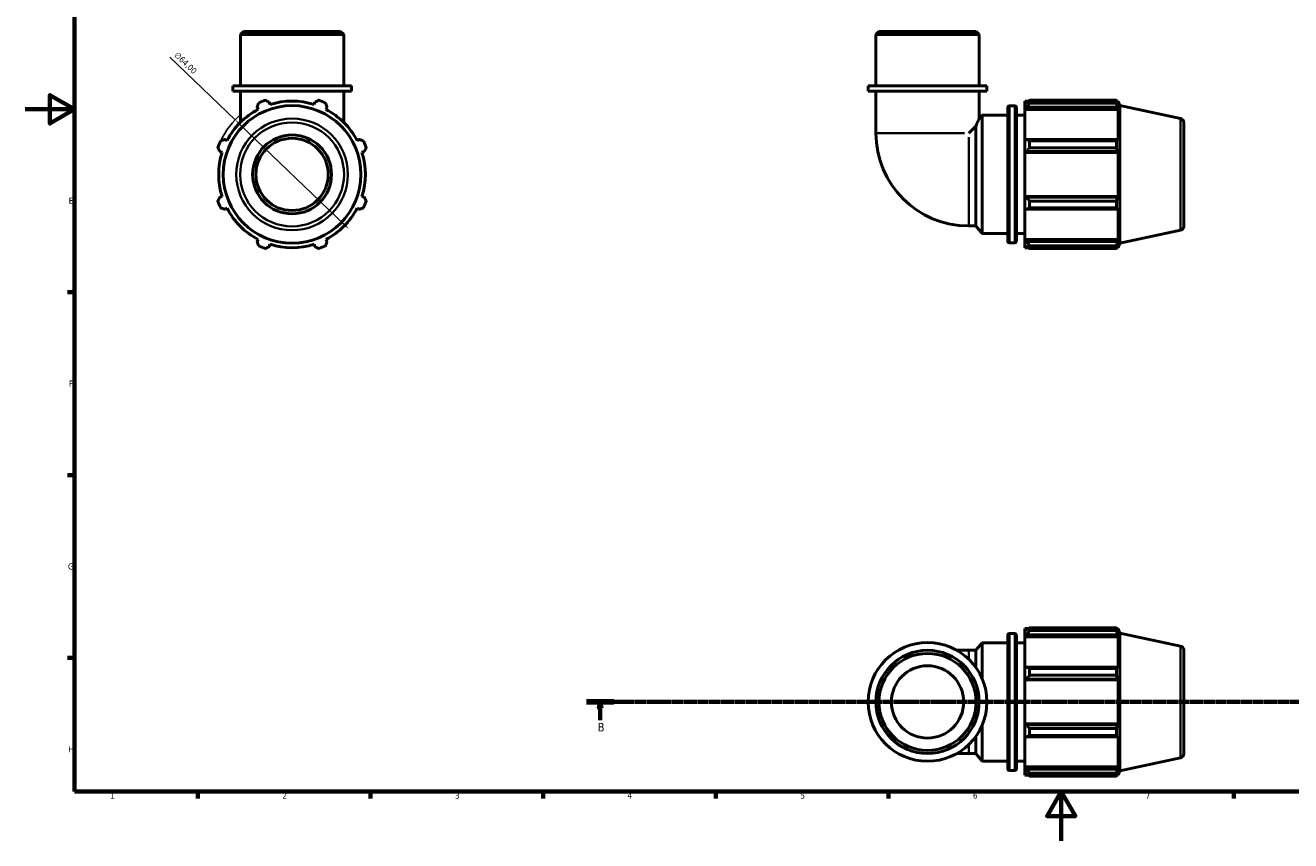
# Model space of a CAD drawing. Header units: millimetres. Extents: x 0 to 931, y 0 to 900.
# Tile 1 of 5: x 0 to 514, y 0 to 331. Entities that reach past the tile are written whole.
import ezdxf

# ---------------------------------------------------------------- set-up
doc = ezdxf.new("R2010")
doc.units = ezdxf.units.MM
doc.linetypes.add('CHAIN', pattern=[0.7087, 0.4724, -0.0591, 0.1181, -0.0591])
for name, color, linetype, lineweight in [('Border (ISO)', 7, 'Continuous', 70), ('Dimension (ISO)', 7, 'Continuous', 25), ('Section Line (ISO)', 7, 'CHAIN', 70), ('Visible (ISO)', 7, 'Continuous', 50), ('Visible Narrow (ISO)', 7, 'Continuous', 35)]:
    doc.layers.add(name, color=color, linetype=linetype, lineweight=lineweight)
doc.styles.add('Label Text (ISO)', font='tahoma.ttf')
doc.styles.add('Note Text (ISO)', font='tahoma.ttf')
doc.dimstyles.new('Default (ISO)', dxfattribs={"dimtxt": 2.5, "dimasz": 2.5, "dimexe": 3.175, "dimexo": 0, "dimgap": 0.762, "dimtad": 1, "dimrnd": 1e-08, "dimzin": 0, "dimtxsty": 'Note Text (ISO)', "dimcen": 0.09, "dimdle": 10, "dimclrd": 256, "dimclre": 256, "dimclrt": 256, "dimazin": 0, "dimtfac": 1.40208, "dimtmove": 0, "dimatfit": 3, "dimfxl": 1, "dimtolj": 1, "dimtzin": 0, "dimlwd": -1, "dimlwe": -1, "dimarcsym": 0})

# ---------------------------------------------------------------- blocks, each defined once
blk = doc.blocks.new('Borders Default Border')
at = {"layer": 'Border (ISO)'}
for p, q in [((20, 222.75), (17.1, 222.75)), ((20, 148.5), (17.1, 148.5)), ((20, 74.25), (17.1, 74.25)), ((70.08, 20), (70.08, 17.1)), ((140.17, 20), (140.17, 17.1)), ((210.25, 20), (210.25, 17.1)), ((280.33, 20), (280.33, 17.1)), ((350.42, 20), (350.42, 17.1)), ((490.58, 20), (490.58, 17.1))]:
    blk.add_line(p, q, dxfattribs=at)
at = {"layer": 'Border (ISO)', "flags": 128}
for points in [[(20, 20), (20, 574), (821, 574), (821, 20), (20, 20)], [(0, 297), (20, 297), (10, 302.77), (10, 291.23), (20, 297)], [(420.5, 0), (420.5, 20), (414.73, 10), (426.27, 10), (420.5, 20)]]:
    blk.add_lwpolyline(points, dxfattribs=at)
at = {"layer": 'Border (ISO)', "color": 232, "true_color": 0xca0064, "char_height": 2.5, "attachment_point": 7, "style": 'Note Text (ISO)'}
for s, insert in [('E', (17.64, 258.63)), ('F', (17.7, 184.38)), ('G', (17.31, 110.08)), ('H', (17.44, 35.88)), ('1', (34.48, 17.1)), ('2', (104.37, 17.1)), ('3', (174.43, 17.05)), ('4', (244.42, 17.1)), ('5', (314.64, 17.05)), ('6', (384.66, 17.05)), ('7', (454.77, 17.1))]:
    blk.add_mtext(s, dxfattribs=dict(at, insert=insert))
blk = doc.blocks.new('2dTransSection0')
at = {"layer": 'Section Line (ISO)', "linetype": 'CHAIN'}
blk.add_line((227.81, 56.35), (638.62, 56.35), dxfattribs=at)
at = {"layer": 'Section Line (ISO)', "linetype": 'Continuous', "lineweight": 140}
for p, q in [((227.81, 56.35), (238.87, 56.35)), ((627.56, 56.35), (638.62, 56.35))]:
    blk.add_line(p, q, dxfattribs=at)
at = {"layer": 'Section Line (ISO)', "linetype": 'Continuous'}
for p, q in [((233.34, 56.35), (232.84, 53.85)), ((232.84, 53.85), (233.84, 53.85)), ((233.34, 53.85), (233.34, 56.35)), ((233.84, 53.85), (233.34, 56.35)), ((233.34, 48.9), (233.34, 53.85)), ((633.09, 56.35), (632.59, 53.85)), ((632.59, 53.85), (633.59, 53.85)), ((633.09, 53.85), (633.09, 56.35)), ((633.59, 53.85), (633.09, 56.35)), ((633.09, 48.9), (633.09, 53.85))]:
    blk.add_line(p, q, dxfattribs=at)
at = {"layer": 'Section Line (ISO)', "linetype": 'Continuous', "flags": 128}
for points in [[(233.84, 53.85), (233.34, 56.35), (232.84, 53.85), (233.84, 53.85)], [(633.59, 53.85), (633.09, 56.35), (632.59, 53.85), (633.59, 53.85)]]:
    blk.add_lwpolyline(points, dxfattribs=at)
at = {"layer": 'Section Line (ISO)'}
for points in [[(233.84, 53.85), (233.34, 56.35), (232.84, 53.85), (233.84, 53.85)], [(633.59, 53.85), (633.09, 56.35), (632.59, 53.85), (633.59, 53.85)]]:
    blk.add_solid(points, dxfattribs=at)
at = {"layer": 'Section Line (ISO)', "char_height": 3.5, "attachment_point": 7, "style": 'Label Text (ISO)'}
for insert in [(232.27, 44.35), (632.02, 44.35)]:
    blk.add_mtext('B', dxfattribs=dict(at, insert=insert))
blk = doc.blocks.new('*D12')
at = {"layer": 'Defpoints', "color": 0, "transparency": 16777216}
for p in [(85.21, 292.75), (131.35, 248.4)]:
    blk.add_point(p, dxfattribs=at)
at = {"layer": 'Dimension (ISO)', "transparency": 16777216}
for p, q in [((85.21, 292.75), (58.69, 318.23)), ((129.55, 250.13), (87.01, 291.01))]:
    blk.add_line(p, q, dxfattribs=at)
blk.add_arc((108.28, 270.57), 32, 130.4514, 154.792, dxfattribs=at)
for points in [[(87.3, 291.31), (86.72, 290.71), (85.21, 292.75)], [(129.84, 250.43), (129.26, 249.83), (131.35, 248.4)]]:
    blk.add_solid(points, dxfattribs=at)
at = {"layer": 'Dimension (ISO)', "color": 232, "true_color": 0xca0064, "transparency": 16777216, "insert": (62, 320.57), "char_height": 2.5, "attachment_point": 1, "rotation": 316.1362, "style": 'Note Text (ISO)'}
blk.add_mtext('\\A1;∅64,00', dxfattribs=at)

msp = doc.modelspace()

# ---------------------------------------------------------------- linework, layer by layer
at = {"layer": 'Visible (ISO)'}
for p, q in [((88.584, 328.572), (87.326, 327.314)), ((129.236, 327.314), (87.326, 327.314)), ((87.326, 306.572), (87.326, 327.314)), ((88.584, 328.572), (127.979, 328.572)), ((127.979, 328.572), (129.236, 327.314)), ((129.236, 306.572), (129.236, 327.314)), ((346.522, 328.572), (345.264, 327.314)), ((387.174, 327.314), (345.264, 327.314)), ((345.264, 306.572), (345.264, 327.314)), ((346.522, 328.572), (385.917, 328.572)), ((385.917, 328.572), (387.174, 327.314)), ((387.174, 306.572), (387.174, 327.314)), ((132.38, 306.572), (84.183, 306.572)), ((84.183, 304.372), (84.183, 306.572)), ((132.38, 304.372), (84.183, 304.372)), ((87.326, 304.372), (87.326, 291.703)), ((129.236, 304.372), (129.236, 291.703)), ((132.38, 304.372), (132.38, 306.572)), ((390.318, 306.572), (342.121, 306.572)), ((342.121, 304.372), (342.121, 306.572)), ((390.318, 304.372), (342.121, 304.372)), ((345.264, 304.372), (345.264, 287.336)), ((387.174, 304.372), (387.174, 293.104)), ((390.318, 304.372), (390.318, 306.572)), ((99.332, 298.954), (99.044, 299.87)), ((117.519, 299.87), (117.23, 298.954)), ((399.446, 298.412), (401.633, 298.412)), ((405.739, 300.332), (405.739, 299.26)), ((405.739, 300.332), (407.102, 300.332)), ((406.379, 299.87), (405.739, 299.26)), ((405.739, 297.253), (405.739, 299.26)), ((407.659, 300.681), (407.659, 299.524)), ((407.659, 300.681), (442.896, 300.681)), ((442.896, 299.524), (407.659, 299.524)), ((442.896, 299.524), (442.896, 300.681)), ((443.077, 300.332), (443.624, 300.332)), ((443.624, 298.954), (443.312, 299.87)), ((444.219, 298.498), (443.624, 300.332)), ((443.624, 298.954), (443.624, 300.332)), ((444.219, 242.645), (444.219, 298.498)), ((468.952, 293.241), (444.219, 298.498)), ((94.096, 297.821), (94.54, 296.969)), ((122.023, 296.969), (122.466, 297.821)), ((387.174, 293.104), (388.406, 294.572)), ((388.406, 246.572), (388.406, 294.572)), ((388.406, 294.572), (398.806, 294.572)), ((398.806, 243.372), (398.806, 297.772)), ((402.273, 297.772), (402.273, 243.372)), ((402.273, 294.572), (405.739, 294.572)), ((405.739, 297.253), (406.379, 297.821)), ((405.739, 296.969), (405.739, 297.253)), ((405.739, 296.969), (405.739, 284.461)), ((405.739, 296.969), (443.624, 296.969)), ((406.379, 297.821), (443.312, 297.821)), ((443.312, 297.821), (443.624, 296.969)), ((443.624, 284.313), (443.624, 296.969)), ((385.851, 290.203), (382.983, 287.336)), ((385.851, 249.617), (385.851, 290.203)), ((470.219, 291.676), (470.219, 249.467)), ((81.884, 284.313), (81.032, 284.757)), ((135.53, 284.757), (134.679, 284.313)), ((406.379, 284.757), (405.739, 284.461)), ((405.739, 279.617), (405.739, 284.461)), ((443.312, 284.757), (406.379, 284.757)), ((407.659, 284.201), (407.659, 281.407)), ((407.659, 284.201), (442.896, 284.201)), ((442.896, 281.407), (442.896, 284.201)), ((443.624, 284.313), (443.312, 284.757)), ((78.983, 279.809), (79.899, 279.521)), ((136.664, 279.521), (137.58, 279.809)), ((405.739, 279.617), (406.379, 279.809)), ((405.739, 279.521), (405.739, 279.617)), ((405.739, 279.521), (405.739, 261.623)), ((405.739, 279.521), (443.624, 279.521)), ((406.379, 279.809), (443.312, 279.809)), ((442.896, 281.407), (407.659, 281.407)), ((443.312, 279.809), (443.624, 279.521)), ((443.624, 261.623), (443.624, 279.521)), ((79.899, 261.623), (78.983, 261.334)), ((81.032, 256.387), (81.884, 256.83)), ((134.679, 256.83), (135.53, 256.387)), ((137.58, 261.334), (136.664, 261.623)), ((405.739, 261.527), (405.739, 261.623)), ((405.739, 261.623), (443.624, 261.623)), ((406.379, 261.334), (405.739, 261.527)), ((405.739, 256.682), (405.739, 261.527)), ((443.312, 261.334), (406.379, 261.334)), ((407.659, 259.736), (407.659, 256.943)), ((407.659, 259.736), (442.896, 259.736)), ((442.896, 256.943), (407.659, 256.943)), ((442.896, 256.943), (442.896, 259.736)), ((443.624, 261.623), (443.312, 261.334)), ((443.312, 256.387), (443.624, 256.83)), ((443.624, 244.174), (443.624, 256.83)), ((405.739, 256.682), (406.379, 256.387)), ((405.739, 256.682), (405.739, 244.174)), ((406.379, 256.387), (443.312, 256.387)), ((382.983, 249.617), (385.851, 249.617)), ((385.851, 249.617), (388.406, 246.572)), ((388.406, 246.572), (398.806, 246.572)), ((402.273, 246.572), (405.739, 246.572)), ((468.952, 247.902), (444.219, 242.645)), ((94.54, 244.174), (94.096, 243.323)), ((99.044, 241.274), (99.332, 242.189)), ((117.23, 242.189), (117.519, 241.274)), ((122.466, 243.323), (122.023, 244.174)), ((399.446, 242.732), (401.633, 242.732)), ((405.739, 243.891), (405.739, 244.174)), ((405.739, 244.174), (443.624, 244.174)), ((405.739, 241.884), (405.739, 243.891)), ((406.379, 243.323), (405.739, 243.891)), ((405.739, 241.884), (406.379, 241.274)), ((405.739, 241.884), (405.739, 240.812)), ((443.312, 243.323), (406.379, 243.323)), ((407.659, 241.619), (407.659, 240.462)), ((407.659, 241.619), (442.896, 241.619)), ((442.896, 240.462), (442.896, 241.619)), ((443.624, 244.174), (443.312, 243.323)), ((443.312, 241.274), (443.624, 242.189)), ((444.219, 242.645), (443.624, 240.812)), ((443.624, 240.812), (443.624, 242.189)), ((405.739, 240.812), (407.102, 240.812)), ((442.896, 240.462), (407.659, 240.462)), ((443.077, 240.812), (443.624, 240.812)), ((398.806, 29.15), (398.806, 83.55)), ((399.446, 84.19), (401.633, 84.19)), ((402.273, 83.55), (402.273, 29.15)), ((405.739, 86.11), (405.739, 85.037)), ((405.739, 86.11), (407.102, 86.11)), ((406.379, 85.648), (405.739, 85.037)), ((405.739, 83.031), (405.739, 85.037)), ((405.739, 83.031), (406.379, 83.599)), ((405.739, 82.747), (405.739, 83.031)), ((405.739, 82.747), (405.739, 70.239)), ((405.739, 82.747), (443.624, 82.747)), ((406.379, 83.599), (443.312, 83.599)), ((407.659, 86.459), (407.659, 85.302)), ((407.659, 86.459), (442.896, 86.459)), ((442.896, 85.302), (407.659, 85.302)), ((442.896, 85.302), (442.896, 86.459)), ((443.077, 86.11), (443.624, 86.11)), ((443.624, 84.732), (443.312, 85.648)), ((443.312, 83.599), (443.624, 82.747)), ((444.219, 84.276), (443.624, 86.11)), ((443.624, 84.732), (443.624, 86.11)), ((443.624, 70.091), (443.624, 82.747)), ((444.219, 28.423), (444.219, 84.276)), ((468.952, 79.019), (444.219, 84.276)), ((382.983, 77.305), (378.12, 77.305)), ((382.983, 77.305), (385.851, 77.305)), ((385.851, 77.305), (388.406, 80.35)), ((385.851, 70.326), (385.851, 77.305)), ((388.406, 65.756), (388.406, 80.35)), ((388.406, 80.35), (398.806, 80.35)), ((402.273, 80.35), (405.739, 80.35)), ((470.219, 77.454), (470.219, 35.245)), ((406.379, 70.535), (405.739, 70.239)), ((405.739, 65.395), (405.739, 70.239)), ((443.312, 70.535), (406.379, 70.535)), ((407.659, 69.979), (407.659, 67.185)), ((407.659, 69.979), (442.896, 69.979)), ((442.896, 67.185), (407.659, 67.185)), ((442.896, 67.185), (442.896, 69.979)), ((443.624, 70.091), (443.312, 70.535)), ((405.739, 65.395), (406.379, 65.587)), ((405.739, 65.299), (405.739, 65.395)), ((405.739, 65.299), (405.739, 47.401)), ((405.739, 65.299), (443.624, 65.299)), ((406.379, 65.587), (443.312, 65.587)), ((443.312, 65.587), (443.624, 65.299)), ((443.624, 47.401), (443.624, 65.299)), ((388.406, 32.35), (388.406, 46.943)), ((405.739, 47.304), (405.739, 47.401)), ((405.739, 47.401), (443.624, 47.401)), ((405.739, 42.46), (405.739, 47.304)), ((406.379, 47.112), (405.739, 47.304)), ((443.312, 47.112), (406.379, 47.112)), ((443.624, 47.401), (443.312, 47.112)), ((385.851, 35.395), (385.851, 42.374)), ((405.739, 42.46), (405.739, 29.952)), ((405.739, 42.46), (406.379, 42.165)), ((406.379, 42.165), (443.312, 42.165)), ((407.659, 45.514), (407.659, 42.721)), ((407.659, 45.514), (442.896, 45.514)), ((442.896, 42.721), (407.659, 42.721)), ((442.896, 42.721), (442.896, 45.514)), ((443.312, 42.165), (443.624, 42.608)), ((443.624, 29.952), (443.624, 42.608)), ((378.12, 35.395), (382.983, 35.395)), ((382.983, 35.395), (385.851, 35.395)), ((385.851, 35.395), (388.406, 32.35)), ((388.406, 32.35), (398.806, 32.35)), ((402.273, 32.35), (405.739, 32.35)), ((468.952, 33.68), (444.219, 28.423)), ((399.446, 28.51), (401.633, 28.51)), ((405.739, 29.668), (405.739, 29.952)), ((405.739, 29.952), (443.624, 29.952)), ((405.739, 27.662), (405.739, 29.668)), ((406.379, 29.101), (405.739, 29.668)), ((405.739, 27.662), (405.739, 26.59)), ((405.739, 27.662), (406.379, 27.051)), ((405.739, 26.59), (407.102, 26.59)), ((443.312, 29.101), (406.379, 29.101)), ((407.659, 27.397), (407.659, 26.24)), ((407.659, 27.397), (442.896, 27.397)), ((442.896, 26.24), (407.659, 26.24)), ((442.896, 26.24), (442.896, 27.397)), ((443.077, 26.59), (443.624, 26.59)), ((443.624, 29.952), (443.312, 29.101)), ((443.312, 27.051), (443.624, 27.967)), ((444.219, 28.423), (443.624, 26.59)), ((443.624, 26.59), (443.624, 27.967))]:
    msp.add_line(p, q, dxfattribs=at)
for centre, radius in [((108.281, 270.572), 27.926), ((108.281, 270.572), 16), ((108.281, 270.572), 14.668), ((366.219, 56.35), 24.098), ((366.219, 56.35), 20.955), ((366.219, 56.35), 19.698), ((366.219, 56.35), 14.668)]:
    msp.add_circle(centre, radius, dxfattribs=at)
for centre, radius, start, end in [((108.281, 270.572), 32, 109.79198, 115.20802), ((108.281, 270.572), 29.76, 72.5, 107.5), ((108.281, 270.572), 32, 64.79198, 70.20802), ((399.446, 297.772), 0.64, 90, 180), ((401.633, 297.772), 0.64, 0, 90), ((108.281, 270.572), 29.76, 117.5, 152.5), ((108.281, 270.572), 29.76, 27.5, 62.5), ((468.619, 291.676), 1.6, 0, 78), ((108.281, 270.572), 32, 154.79198, 160.20802), ((108.281, 270.572), 32, 19.79198, 25.20802), ((382.983, 287.336), 37.719, 180, 270), ((108.281, 270.572), 29.76, 162.5, 197.5), ((108.281, 270.572), 29.76, 342.5, 17.5), ((108.281, 270.572), 32, 199.79198, 205.20802), ((108.281, 270.572), 29.76, 207.5, 242.5), ((108.281, 270.572), 29.76, 297.5, 332.5), ((108.281, 270.572), 32, 334.79198, 340.20802), ((468.619, 249.467), 1.6, 282, 0), ((108.281, 270.572), 32, 244.79198, 250.20802), ((108.281, 270.572), 29.76, 252.5, 287.5), ((108.281, 270.572), 32, 289.79198, 295.20802), ((399.446, 243.372), 0.64, 180, 270), ((401.633, 243.372), 0.64, 270, 0), ((399.446, 83.55), 0.64, 90, 180), ((401.633, 83.55), 0.64, 0, 90), ((468.619, 77.454), 1.6, 0, 78), ((468.619, 35.245), 1.6, 282, 0), ((399.446, 29.15), 0.64, 180, 270), ((401.633, 29.15), 0.64, 270, 0)]:
    msp.add_arc(centre, radius, start, end, dxfattribs=at)
for points, weights in [([(94.096, 297.821), (94.369, 298.655), (94.652, 299.524)], [1.00206317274, 1.00143988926, 1]), ([(97.446, 300.681), (98.261, 300.267), (99.044, 299.87)], [1, 1.00143988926, 1.00206317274]), ([(117.519, 299.87), (118.302, 300.267), (119.117, 300.681)], [1.00206317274, 1.00143988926, 1]), ([(121.91, 299.524), (122.194, 298.655), (122.466, 297.821)], [1, 1.00143988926, 1.00206317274]), ([(407.659, 300.681), (406.994, 300.267), (406.379, 299.87)], [1.01887259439, 1.01329853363, 1.00693231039]), ([(406.379, 297.821), (406.994, 298.655), (407.659, 299.524)], [1.00693231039, 1.01329853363, 1.01887259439]), ([(442.896, 300.681), (443.112, 300.267), (443.312, 299.87)], [1, 1.00143988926, 1.00206317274]), ([(443.312, 297.821), (443.112, 298.655), (442.896, 299.524)], [1.00206317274, 1.00143988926, 1]), ([(79.329, 284.201), (80.198, 284.484), (81.032, 284.757)], [1, 1.00143988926, 1.00206317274]), ([(135.53, 284.757), (136.365, 284.484), (137.234, 284.201)], [1.00206317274, 1.00143988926, 1]), ([(407.659, 284.201), (406.994, 284.484), (406.379, 284.757)], [1.01887259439, 1.01329853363, 1.00693231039]), ([(442.896, 284.201), (443.112, 284.484), (443.312, 284.757)], [1, 1.00143988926, 1.00206317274]), ([(78.983, 279.809), (78.586, 280.592), (78.172, 281.407)], [1.00206317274, 1.00143988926, 1]), ([(138.391, 281.407), (137.977, 280.592), (137.58, 279.809)], [1, 1.00143988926, 1.00206317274]), ([(406.379, 279.809), (406.994, 280.592), (407.659, 281.407)], [1.00693231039, 1.01329853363, 1.01887259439]), ([(443.312, 279.809), (443.112, 280.592), (442.896, 281.407)], [1.00206317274, 1.00143988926, 1]), ([(78.172, 259.736), (78.586, 260.552), (78.983, 261.334)], [1, 1.00143988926, 1.00206317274]), ([(81.032, 256.387), (80.198, 256.659), (79.329, 256.943)], [1.00206317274, 1.00143988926, 1]), ([(137.234, 256.943), (136.365, 256.659), (135.53, 256.387)], [1, 1.00143988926, 1.00206317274]), ([(137.58, 261.334), (137.977, 260.552), (138.391, 259.736)], [1.00206317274, 1.00143988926, 1]), ([(407.659, 259.736), (406.994, 260.552), (406.379, 261.334)], [1.01887259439, 1.01329853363, 1.00693231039]), ([(406.379, 256.387), (406.994, 256.659), (407.659, 256.943)], [1.00693231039, 1.01329853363, 1.01887259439]), ([(442.896, 259.736), (443.112, 260.552), (443.312, 261.334)], [1, 1.00143988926, 1.00206317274]), ([(443.312, 256.387), (443.112, 256.659), (442.896, 256.943)], [1.00206317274, 1.00143988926, 1]), ([(94.652, 241.619), (94.369, 242.488), (94.096, 243.323)], [1, 1.00143988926, 1.00206317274]), ([(122.466, 243.323), (122.194, 242.488), (121.91, 241.619)], [1.00206317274, 1.00143988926, 1]), ([(407.659, 241.619), (406.994, 242.488), (406.379, 243.323)], [1.01887259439, 1.01329853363, 1.00693231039]), ([(442.896, 241.619), (443.112, 242.488), (443.312, 243.323)], [1, 1.00143988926, 1.00206317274]), ([(99.044, 241.274), (98.261, 240.876), (97.446, 240.462)], [1.00206317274, 1.00143988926, 1]), ([(119.117, 240.462), (118.302, 240.876), (117.519, 241.274)], [1, 1.00143988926, 1.00206317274]), ([(406.379, 241.274), (406.994, 240.876), (407.659, 240.462)], [1.00693231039, 1.01329853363, 1.01887259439]), ([(443.312, 241.274), (443.112, 240.876), (442.896, 240.462)], [1.00206317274, 1.00143988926, 1]), ([(407.659, 86.459), (406.994, 86.045), (406.379, 85.648)], [1.01887259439, 1.01329853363, 1.00693231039]), ([(406.379, 83.599), (406.994, 84.433), (407.659, 85.302)], [1.00693231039, 1.01329853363, 1.01887259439]), ([(442.896, 86.459), (443.112, 86.045), (443.312, 85.648)], [1, 1.00143988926, 1.00206317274]), ([(443.312, 83.599), (443.112, 84.433), (442.896, 85.302)], [1.00206317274, 1.00143988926, 1]), ([(407.659, 69.979), (406.994, 70.262), (406.379, 70.535)], [1.01887259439, 1.01329853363, 1.00693231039]), ([(406.379, 65.587), (406.994, 66.37), (407.659, 67.185)], [1.00693231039, 1.01329853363, 1.01887259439]), ([(442.896, 69.979), (443.112, 70.262), (443.312, 70.535)], [1, 1.00143988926, 1.00206317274]), ([(443.312, 65.587), (443.112, 66.37), (442.896, 67.185)], [1.00206317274, 1.00143988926, 1]), ([(407.659, 45.514), (406.994, 46.329), (406.379, 47.112)], [1.01887259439, 1.01329853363, 1.00693231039]), ([(442.896, 45.514), (443.112, 46.329), (443.312, 47.112)], [1, 1.00143988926, 1.00206317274]), ([(406.379, 42.165), (406.994, 42.437), (407.659, 42.721)], [1.00693231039, 1.01329853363, 1.01887259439]), ([(443.312, 42.165), (443.112, 42.437), (442.896, 42.721)], [1.00206317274, 1.00143988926, 1]), ([(407.659, 27.397), (406.994, 28.266), (406.379, 29.101)], [1.01887259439, 1.01329853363, 1.00693231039]), ([(406.379, 27.051), (406.994, 26.654), (407.659, 26.24)], [1.00693231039, 1.01329853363, 1.01887259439]), ([(442.896, 27.397), (443.112, 28.266), (443.312, 29.101)], [1, 1.00143988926, 1.00206317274]), ([(443.312, 27.051), (443.112, 26.654), (442.896, 26.24)], [1.00206317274, 1.00143988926, 1])]:
    msp.add_rational_spline(points, weights, degree=2, dxfattribs=at)
msp.add_open_spline([(385.851, 290.203), (385.928, 290.379), (386.002, 290.546), (386.377, 291.387), (386.668, 292.02), (387.068, 292.88), (387.174, 293.104), (387.174, 293.104)], degree=3, knots=[7.91465896, 7.91465896, 7.91465896, 7.91465896, 7.99667172, 7.99667172, 8.34756989, 8.34756989, 8.69846807, 8.69846807, 8.69846807, 8.69846807], dxfattribs=at)
at = {"layer": 'Visible Narrow (ISO)'}
for p, q in [((399.446, 298.069), (399.446, 243.075)), ((401.633, 243.075), (401.633, 298.069)), ((468.952, 248.182), (468.952, 292.962)), ((345.428, 287.336), (381.286, 287.336)), ((382.983, 249.78), (382.983, 285.639)), ((399.446, 83.847), (399.446, 28.852)), ((401.633, 28.852), (401.633, 83.847)), ((382.983, 74.007), (382.983, 77.295)), ((468.952, 33.959), (468.952, 78.74)), ((382.983, 35.404), (382.983, 38.692))]:
    msp.add_line(p, q, dxfattribs=at)
for radius in [22.669, 21.104]:
    msp.add_circle((108.281, 270.572), radius, dxfattribs=at)

# ---------------------------------------------------------------- block references
msp.add_blockref('Borders Default Border', (0, 0))
at = {"layer": 'Section Line (ISO)'}
msp.add_blockref('2dTransSection0', (0, 0), dxfattribs=at)

# ---------------------------------------------------------------- dimensions: what is measured, and where the dimension line sits
at = {"layer": 'Dimension (ISO)'}
dim = msp.add_diameter_dim_2p(p1=(131.353, 248.398), p2=(85.21, 292.746), dimstyle='Default (ISO)', override={"dimdec": 2, "dimlfac": 1, "dimtp": 0, "dimtm": 0, "dimtdec": 2, "dimatfit": 2}, dxfattribs=at)
dim.commit()
dim.dimension.update_dxf_attribs({"geometry": '*D12', "text_midpoint": (63.202, 313.898), "dimtype": 163})

doc.saveas('drawing.dxf')
